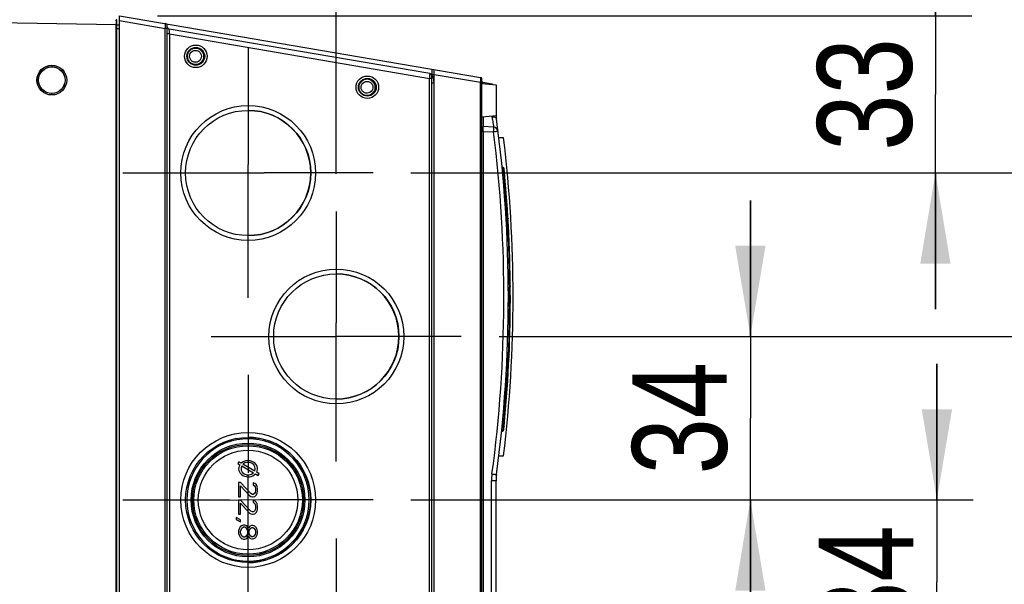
# Model space of a CAD drawing. Header units: inches. Extents: x 0 to 82.7, y 0 to 58.5.
# Tile 63 of 66: x 35.9 to 44.1, y 48.9 to 53.6. Entities that reach past the tile are written whole.
import ezdxf

# ---------------------------------------------------------------- set-up
doc = ezdxf.new("R2010")
doc.units = ezdxf.units.IN
doc.header["$LTSCALE"] = 4.547244
doc.header["$MEASUREMENT"] = 0
doc.linetypes.add('CENTER', pattern=[0.6, 0.375, -0.075, 0.075, -0.075])
doc.layers.get('0').update_dxf_attribs({"linetype": 'CONTINUOUS'})
doc.layers.add('DEFAULT_1', color=7, linetype='CENTER')
doc.styles.get("Standard").update_dxf_attribs({"font": 'txt', "width": 0.8})
doc.dimstyles.new('DIMSTYLE_1', dxfattribs={"dimtxt": 0.78125, "dimasz": 0.75, "dimexe": 0.18, "dimexo": 0.0625, "dimgap": 0.09, "dimtad": 1, "dimdec": 0, "dimzin": 4, "dimdsep": 46, "dimtxsty": 'STANDARD', "dimblk": '_FILLED', "dimblk1": '_FILLED', "dimblk2": '_FILLED', "dimcen": 0.09, "dimadec": 0, "dimazin": 0, "dimtfac": 1, "dimtdec": 0, "dimtofl": 0, "dimtmove": 0, "dimatfit": 3, "dimldrblk": '_FILLED', "dimfxl": 1, "dimtolj": 1, "dimtzin": 4, "dimarcsym": 0})

# ---------------------------------------------------------------- blocks, each defined once
blk = doc.blocks.new('_FILLED')
at = {"color": 0, "linetype": 'BYBLOCK'}
blk.add_solid([(0, 0), (-1, 0.167), (-1, -0.167)], dxfattribs=at)
blk = doc.blocks.new('*D10')
at = {"color": 7, "linetype": 'CONTINUOUS'}
for p, q in [((45.4772, 48.2793), (45.4772, 49.4043)), ((45.4772, 49.4043), (45.4772, 47.6035)), ((39.8872, 48.2793), (45.7772, 48.2793)), ((45.4772, 45.8026), (45.4772, 47.6035)), ((39.1586, 46.9276), (45.7772, 46.9276)), ((45.4772, 46.9276), (45.4772, 45.8026))]:
    blk.add_line(p, q, dxfattribs=at)
at = {"color": 7, "linetype": 'CONTINUOUS', "xscale": 0.75, "yscale": 0.75, "zscale": 0.75}
for p, rotation in [((45.4772, 48.2793), 270), ((45.4772, 46.9276), 90)]:
    blk.add_blockref('_FILLED', p, dxfattribs=dict(at, rotation=rotation))
at = {"color": 7, "linetype": 'CONTINUOUS', "insert": (44.5006, 47.6035), "char_height": 0.78125, "width": 1.25, "attachment_point": 2, "rotation": 90, "line_spacing_factor": 0.9}
blk.add_mtext('34', dxfattribs=at)
blk = doc.blocks.new('*D11')
at = {"color": 7, "linetype": 'CONTINUOUS'}
for p, q in [((43.5048, 49.631), (43.5048, 50.756)), ((43.5048, 50.756), (43.5048, 48.9552)), ((39.1589, 49.631), (43.8048, 49.631)), ((43.5048, 47.1543), (43.5048, 48.9552)), ((39.8872, 48.2793), (43.8048, 48.2793)), ((43.5048, 48.2793), (43.5048, 47.1543))]:
    blk.add_line(p, q, dxfattribs=at)
at = {"color": 7, "linetype": 'CONTINUOUS', "xscale": 0.75, "yscale": 0.75, "zscale": 0.75}
for p, rotation in [((43.5048, 49.631), 270), ((43.5048, 48.2793), 90)]:
    blk.add_blockref('_FILLED', p, dxfattribs=dict(at, rotation=rotation))
at = {"color": 7, "linetype": 'CONTINUOUS', "insert": (42.5283, 48.9552), "char_height": 0.78125, "width": 1.25, "attachment_point": 2, "rotation": 90, "line_spacing_factor": 0.9}
blk.add_mtext('34', dxfattribs=at)
blk = doc.blocks.new('*D12')
at = {"color": 7, "linetype": 'CONTINUOUS'}
for p, q in [((45.4699, 52.3344), (45.4699, 53.4594)), ((45.4699, 53.4594), (45.4699, 51.6585)), ((39.1586, 52.3344), (45.7699, 52.3344)), ((45.4699, 49.8577), (45.4699, 51.6585)), ((39.8869, 50.9827), (45.7699, 50.9827)), ((45.4699, 50.9827), (45.4699, 49.8577))]:
    blk.add_line(p, q, dxfattribs=at)
at = {"color": 7, "linetype": 'CONTINUOUS', "xscale": 0.75, "yscale": 0.75, "zscale": 0.75}
for p, rotation in [((45.4699, 52.3344), 270), ((45.4699, 50.9827), 90)]:
    blk.add_blockref('_FILLED', p, dxfattribs=dict(at, rotation=rotation))
at = {"color": 7, "linetype": 'CONTINUOUS', "insert": (44.4933, 51.6585), "char_height": 0.78125, "width": 1.25, "attachment_point": 2, "rotation": 90, "line_spacing_factor": 0.9}
blk.add_mtext('34', dxfattribs=at)
blk = doc.blocks.new('*D13')
at = {"color": 7, "linetype": 'CONTINUOUS'}
for p, q in [((41.9634, 50.9827), (41.9634, 52.1077)), ((41.9634, 52.1077), (41.9634, 50.3069)), ((39.8869, 50.9827), (42.2634, 50.9827)), ((41.9634, 48.506), (41.9634, 50.3069)), ((39.1589, 49.631), (42.2634, 49.631)), ((41.9634, 49.631), (41.9634, 48.506))]:
    blk.add_line(p, q, dxfattribs=at)
at = {"color": 7, "linetype": 'CONTINUOUS', "xscale": 0.75, "yscale": 0.75, "zscale": 0.75}
for p, rotation in [((41.9634, 50.9827), 270), ((41.9634, 49.631), 90)]:
    blk.add_blockref('_FILLED', p, dxfattribs=dict(at, rotation=rotation))
at = {"color": 7, "linetype": 'CONTINUOUS', "insert": (40.9869, 50.3069), "char_height": 0.78125, "width": 1.25, "attachment_point": 2, "rotation": 90, "line_spacing_factor": 0.9}
blk.add_mtext('34', dxfattribs=at)
blk = doc.blocks.new('*D14')
at = {"color": 7, "linetype": 'CONTINUOUS'}
for p, q in [((43.4926, 53.6336), (43.4926, 54.7586)), ((43.4926, 54.7586), (43.4926, 52.984)), ((37.0642, 53.6336), (43.7926, 53.6336)), ((43.4926, 51.2094), (43.4926, 52.984)), ((39.1586, 52.3344), (43.7926, 52.3344)), ((43.4926, 52.3344), (43.4926, 51.2094))]:
    blk.add_line(p, q, dxfattribs=at)
at = {"color": 7, "linetype": 'CONTINUOUS', "xscale": 0.75, "yscale": 0.75, "zscale": 0.75}
for p, rotation in [((43.4926, 53.6336), 270), ((43.4926, 52.3344), 90)]:
    blk.add_blockref('_FILLED', p, dxfattribs=dict(at, rotation=rotation))
at = {"color": 7, "linetype": 'CONTINUOUS', "insert": (42.516, 52.984), "char_height": 0.78125, "width": 1.25, "attachment_point": 2, "rotation": 90, "line_spacing_factor": 0.9}
blk.add_mtext('33', dxfattribs=at)
blk = doc.blocks.new('*D16')
at = {"color": 7, "linetype": 'CONTINUOUS'}
for p, q in [((37.8127, 53.6804), (37.8127, 54.9821)), ((38.541, 52.3287), (38.541, 54.9821)), ((37.8127, 54.6821), (36.6877, 54.6821)), ((36.6877, 54.6821), (38.1768, 54.6821)), ((40.2175, 54.6821), (38.1768, 54.6821)), ((38.541, 54.6821), (40.2175, 54.6821))]:
    blk.add_line(p, q, dxfattribs=at)
at = {"color": 7, "linetype": 'CONTINUOUS', "xscale": 0.75, "yscale": 0.75, "zscale": 0.75}
blk.add_blockref('_FILLED', (37.8127, 54.6821), dxfattribs=at)
at = {"color": 7, "linetype": 'CONTINUOUS', "xscale": 0.75, "yscale": 0.75, "zscale": 0.75, "rotation": 180}
blk.add_blockref('_FILLED', (38.541, 54.6821), dxfattribs=at)
at = {"color": 7, "linetype": 'CONTINUOUS', "insert": (38.9675, 55.6586), "char_height": 0.78125, "width": 1.25, "attachment_point": 1, "line_spacing_factor": 0.9}
blk.add_mtext('18', dxfattribs=at)

msp = doc.modelspace()

# ---------------------------------------------------------------- linework, layer by layer
at = {"color": 7, "linetype": 'CONTINUOUS'}
for p, q in [((36.7517, 44.106), (36.7517, 53.6336)), ((36.7517, 53.6336), (39.734, 53.124)), ((34.9112, 53.5942), (36.7243, 53.5626)), ((36.7243, 53.602), (36.7281, 53.6009)), ((36.7244, 53.5823), (36.7243, 53.6016)), ((36.7243, 53.5626), (36.7244, 53.5777)), ((36.7243, 44.1771), (36.7243, 53.5626)), ((36.7281, 53.5626), (36.7243, 53.5626)), ((36.7244, 53.5777), (36.7244, 53.5823)), ((36.7281, 44.1387), (36.7281, 53.6005)), ((36.7281, 53.5601), (36.7517, 53.5601)), ((36.7517, 53.594), (37.1267, 53.5299)), ((37.1454, 44.1899), (37.1454, 53.5494)), ((36.7517, 53.5254), (36.7281, 53.5254)), ((37.1267, 44.2097), (37.1267, 53.5299)), ((37.1454, 53.5299), (37.1267, 53.5299)), ((37.165, 53.4837), (37.1454, 53.4837)), ((39.3141, 53.1564), (37.1618, 53.5242)), ((37.1633, 53.5041), (37.1618, 53.5238)), ((37.1641, 53.4943), (37.1633, 53.5041)), ((37.165, 53.4837), (37.1641, 53.4943)), ((37.165, 53.4837), (37.165, 44.2559)), ((37.165, 53.4837), (39.311, 53.117)), ((36.1914, 53.2249), (36.1907, 53.2131)), ((39.3334, 53.1506), (39.323, 53.1523)), ((39.3295, 53.1332), (39.3464, 53.1303)), ((39.3305, 44.6027), (39.3305, 53.137)), ((39.3334, 53.1506), (39.3334, 53.1924)), ((39.3367, 53.1497), (39.3334, 53.1506)), ((39.3354, 53.1362), (39.3344, 53.1385)), ((39.3366, 53.1342), (39.3354, 53.1362)), ((39.3467, 53.1472), (39.3367, 53.1497)), ((39.3502, 44.5501), (39.3502, 53.1896)), ((39.3502, 53.15), (39.7327, 53.0846)), ((39.3114, 53.1222), (39.311, 53.117)), ((39.311, 44.6226), (39.311, 53.117)), ((39.3305, 53.117), (39.311, 53.117)), ((39.3333, 53.1204), (39.3305, 53.1209)), ((39.35, 53.0777), (39.3305, 53.0777)), ((39.3469, 53.1164), (39.3469, 53.1177)), ((39.349, 53.0905), (39.3469, 53.1164)), ((39.7327, 44.655), (39.7327, 53.0846)), ((39.7439, 53.0846), (39.7327, 53.0846)), ((39.7439, 44.6273), (39.7439, 53.1123)), ((39.8659, 53.0619), (39.7439, 53.0726)), ((39.7538, 53.0718), (39.7536, 53.0809)), ((39.8292, 53.0683), (39.7537, 53.0812)), ((39.8659, 52.8077), (39.8659, 53.0619)), ((36.1914, 52.9793), (36.1907, 52.9911)), ((39.8659, 52.8077), (39.7439, 52.797)), ((39.7551, 52.798), (39.7551, 52.7189)), ((39.7551, 52.6783), (39.7439, 52.6783)), ((39.8418, 52.7131), (39.7551, 52.7177)), ((39.7551, 52.6783), (39.7551, 45.0613)), ((39.7551, 52.6783), (39.8418, 52.6738)), ((39.9246, 52.6257), (39.8853, 52.6257)), ((37.8127, 52.276), (37.8127, 52.4038)), ((37.8127, 52.3344), (37.9462, 52.3344)), ((39.9214, 52.3811), (39.9112, 52.3848)), ((39.9138, 52.3611), (39.9237, 52.3575)), ((39.9219, 52.3804), (39.9214, 52.3811)), ((39.9236, 52.368), (39.9229, 52.3761)), ((39.9237, 52.3575), (39.9271, 52.3181)), ((39.9271, 52.3181), (39.9283, 52.3046)), ((39.9283, 52.3046), (39.9296, 52.2893)), ((39.9324, 52.2546), (39.9339, 52.2354)), ((39.9446, 52.0898), (39.9459, 52.0698)), ((39.9459, 52.0698), (39.9471, 52.0506)), ((39.9471, 52.0506), (39.9483, 52.0326)), ((39.9502, 52.0007), (39.9533, 51.9478)), ((39.9447, 51.9447), (39.9533, 51.9478)), ((39.9545, 51.9487), (39.955, 51.9393)), ((39.955, 51.9393), (39.9559, 51.9233)), ((39.9559, 51.9233), (39.9579, 51.8833)), ((39.9603, 51.8348), (39.9505, 51.8351)), ((39.9579, 51.8833), (39.9591, 51.86)), ((39.9591, 51.86), (39.9592, 51.8578)), ((39.9592, 51.8578), (39.9593, 51.8555)), ((39.9593, 51.8555), (39.9602, 51.8366)), ((39.9602, 51.8366), (39.9603, 51.8348)), ((39.961, 51.8315), (39.9603, 51.8348)), ((39.9616, 51.8276), (39.961, 51.8315)), ((39.9522, 51.8024), (39.962, 51.7989)), ((39.9619, 51.7998), (39.9625, 51.8089)), ((39.962, 51.7989), (39.9631, 51.7712)), ((39.9631, 51.7712), (39.9636, 51.7594)), ((39.9636, 51.7594), (39.9641, 51.7458)), ((39.9641, 51.7458), (39.9646, 51.7305)), ((39.9646, 51.7305), (39.9652, 51.7138)), ((39.9652, 51.7138), (39.9658, 51.6957)), ((39.9658, 51.6957), (39.9659, 51.6934)), ((39.9659, 51.6934), (39.9664, 51.6766)), ((39.9664, 51.6766), (39.967, 51.6566)), ((39.967, 51.6566), (39.9676, 51.6361)), ((39.9676, 51.6361), (39.9682, 51.6152)), ((39.9682, 51.6152), (39.9687, 51.5939)), ((39.9687, 51.5939), (39.9692, 51.5726)), ((39.9692, 51.5726), (39.9696, 51.5517)), ((39.9696, 51.5517), (39.9701, 51.5312)), ((39.9701, 51.5312), (39.9704, 51.5112)), ((39.9704, 51.5112), (39.9707, 51.492)), ((39.9707, 51.492), (39.971, 51.474)), ((39.971, 51.474), (39.9712, 51.4573)), ((39.9712, 51.4573), (39.9713, 51.455)), ((39.9713, 51.455), (39.9714, 51.4422)), ((39.9714, 51.4422), (39.9716, 51.4286)), ((39.9716, 51.4286), (39.972, 51.3891)), ((39.9633, 51.386), (39.972, 51.3891)), ((39.9626, 51.2358), (39.972, 51.2324)), ((39.9714, 51.1793), (39.9712, 51.1641)), ((39.9716, 51.1929), (39.9714, 51.1793)), ((39.972, 51.2324), (39.9716, 51.1929)), ((39.9704, 51.1103), (39.9701, 51.0904)), ((39.9707, 51.1294), (39.9704, 51.1103)), ((39.971, 51.1475), (39.9707, 51.1294)), ((39.9712, 51.1641), (39.971, 51.1475)), ((38.541, 50.9344), (38.541, 51.0942)), ((39.9687, 51.0278), (39.9682, 51.0065)), ((39.9692, 51.049), (39.9687, 51.0278)), ((39.9696, 51.0699), (39.9692, 51.049)), ((39.9701, 51.0904), (39.9696, 51.0699)), ((38.4254, 50.9827), (38.541, 50.9827)), ((39.9664, 50.9452), (39.9658, 50.926)), ((39.967, 50.9652), (39.9664, 50.9452)), ((39.9676, 50.9856), (39.967, 50.9652)), ((39.9682, 51.0065), (39.9676, 50.9856)), ((39.9636, 50.8624), (39.9631, 50.8505)), ((39.9641, 50.8761), (39.9636, 50.8624)), ((39.9646, 50.8913), (39.9641, 50.8761)), ((39.9652, 50.908), (39.9646, 50.8913)), ((39.9658, 50.926), (39.9652, 50.908)), ((39.9515, 50.7864), (39.9548, 50.7865)), ((39.9526, 50.8192), (39.962, 50.8226)), ((39.9548, 50.7865), (39.9576, 50.7866)), ((39.9576, 50.7866), (39.9603, 50.7867)), ((39.9603, 50.7867), (39.9602, 50.7849)), ((39.9625, 50.8127), (39.9619, 50.8217)), ((39.9621, 50.8238), (39.962, 50.8226)), ((39.9631, 50.8505), (39.9621, 50.8238)), ((39.9557, 50.6939), (39.9544, 50.6728)), ((39.9447, 50.6769), (39.9533, 50.6737)), ((39.9533, 50.6737), (39.9502, 50.6209)), ((39.9459, 50.5521), (39.9446, 50.5321)), ((39.9324, 50.3664), (39.9309, 50.3484)), ((39.9339, 50.3855), (39.9324, 50.3664)), ((39.9271, 50.3031), (39.9237, 50.2641)), ((39.9282, 50.3167), (39.9271, 50.3031)), ((39.9071, 50.1973), (39.9176, 50.2011)), ((39.9097, 50.2269), (39.9174, 50.229)), ((39.9221, 50.2614), (39.9126, 50.2588)), ((39.9128, 50.2601), (39.9237, 50.2641)), ((39.9174, 50.229), (39.9203, 50.2298)), ((39.9203, 50.2298), (39.9176, 50.2015)), ((39.9224, 50.2642), (39.9221, 50.2614)), ((39.8853, 49.9958), (39.9246, 49.9958)), ((37.7353, 49.9461), (37.7274, 49.9325)), ((37.7274, 49.9325), (37.7449, 49.9223)), ((37.7554, 49.9345), (37.7353, 49.9461)), ((37.7611, 49.913), (37.8587, 49.8564)), ((37.8681, 49.8692), (37.7704, 49.9258)), ((37.8129, 49.5689), (37.8129, 49.8377)), ((37.8746, 49.8472), (37.8977, 49.8338)), ((37.9054, 49.8475), (37.8841, 49.8599)), ((37.8977, 49.8338), (37.9054, 49.8475)), ((37.7514, 49.775), (37.7346, 49.775)), ((37.7346, 49.775), (37.7346, 49.6569)), ((37.8351, 49.6832), (37.7514, 49.775)), ((37.7514, 49.6569), (37.7514, 49.7488)), ((37.7514, 49.7488), (37.8251, 49.6668)), ((37.8686, 49.7685), (37.8552, 49.7718)), ((37.8552, 49.7718), (37.8552, 49.7554)), ((37.8552, 49.7554), (37.8653, 49.7488)), ((37.8653, 49.7488), (37.872, 49.7389)), ((37.882, 49.7554), (37.8686, 49.7685)), ((37.872, 49.7389), (37.8753, 49.7225)), ((37.8753, 49.7225), (37.8753, 49.7094)), ((37.8887, 49.7422), (37.882, 49.7554)), ((37.8921, 49.7193), (37.8887, 49.7422)), ((37.8921, 49.7061), (37.8921, 49.7193)), ((39.862, 49.7881), (39.8247, 49.7881)), ((39.8247, 45.0649), (39.8247, 49.7881)), ((39.862, 44.9323), (39.862, 49.7881)), ((37.6588, 49.631), (37.7346, 49.6307)), ((37.7346, 49.6569), (37.7514, 49.6569)), ((37.7514, 49.6307), (37.7346, 49.6307)), ((37.7346, 49.6307), (37.7346, 49.5126)), ((37.9143, 49.631), (37.7514, 49.6307)), ((37.8351, 49.5388), (37.7514, 49.6307)), ((37.8251, 49.6668), (37.8351, 49.6602)), ((37.8485, 49.6766), (37.8351, 49.6832)), ((37.8351, 49.6602), (37.8485, 49.6569)), ((37.8552, 49.6766), (37.8485, 49.6766)), ((37.8485, 49.6569), (37.8552, 49.6569)), ((37.8653, 49.6832), (37.8552, 49.6766)), ((37.8552, 49.6569), (37.8686, 49.6602)), ((37.872, 49.693), (37.8653, 49.6832)), ((37.8686, 49.6602), (37.882, 49.6733)), ((37.8753, 49.7094), (37.872, 49.693)), ((37.882, 49.6733), (37.8887, 49.6865)), ((37.8887, 49.6865), (37.8921, 49.7061)), ((37.7514, 49.5126), (37.7514, 49.6044)), ((37.7514, 49.6044), (37.8251, 49.5224)), ((37.8686, 49.6241), (37.8552, 49.6274)), ((37.8552, 49.6274), (37.8552, 49.611)), ((37.8552, 49.611), (37.8653, 49.6044)), ((37.8653, 49.6044), (37.872, 49.5946)), ((37.882, 49.611), (37.8686, 49.6241)), ((37.872, 49.5946), (37.8753, 49.5782)), ((37.8753, 49.5651), (37.872, 49.5487)), ((37.8753, 49.5782), (37.8753, 49.5651)), ((37.8887, 49.5979), (37.882, 49.611)), ((37.8921, 49.5749), (37.8887, 49.5979)), ((37.8887, 49.5421), (37.8921, 49.5618)), ((37.8921, 49.5618), (37.8921, 49.5749)), ((37.7145, 49.4863), (37.7145, 49.4699)), ((37.7514, 49.4666), (37.7145, 49.4863)), ((37.7145, 49.4699), (37.7514, 49.4502)), ((37.7346, 49.5126), (37.7514, 49.5126)), ((37.8251, 49.5224), (37.8351, 49.5159)), ((37.8485, 49.5323), (37.8351, 49.5388)), ((37.8351, 49.5159), (37.8485, 49.5126)), ((37.8552, 49.5323), (37.8485, 49.5323)), ((37.8485, 49.5126), (37.8552, 49.5126)), ((37.8653, 49.5388), (37.8552, 49.5323)), ((37.8552, 49.5126), (37.8686, 49.5159)), ((37.872, 49.5487), (37.8653, 49.5388)), ((37.8686, 49.5159), (37.882, 49.529)), ((37.882, 49.529), (37.8887, 49.5421)), ((37.738, 49.3912), (37.7346, 49.3748)), ((37.748, 49.4076), (37.738, 49.3912)), ((37.7581, 49.4174), (37.748, 49.4076)), ((37.7514, 49.4502), (37.7514, 49.4666)), ((37.7547, 49.3846), (37.7614, 49.3977)), ((37.7748, 49.424), (37.7581, 49.4174)), ((37.7614, 49.3977), (37.7748, 49.4076)), ((37.7849, 49.424), (37.7748, 49.424)), ((37.7748, 49.4076), (37.7849, 49.4076)), ((37.8016, 49.4174), (37.7849, 49.424)), ((37.7849, 49.4076), (37.7983, 49.3977)), ((37.7983, 49.3977), (37.805, 49.3846)), ((37.8117, 49.4043), (37.8016, 49.4174)), ((37.815, 49.3977), (37.8117, 49.4043)), ((37.8184, 49.4043), (37.815, 49.3977)), ((37.8284, 49.4141), (37.8184, 49.4043)), ((37.8251, 49.3846), (37.8351, 49.3977)), ((37.8418, 49.4207), (37.8284, 49.4141)), ((37.8351, 49.3977), (37.8452, 49.4043)), ((37.8519, 49.4207), (37.8418, 49.4207)), ((37.8452, 49.4043), (37.8519, 49.4043)), ((37.8686, 49.4141), (37.8519, 49.4207)), ((37.8519, 49.4043), (37.8619, 49.3977)), ((37.8619, 49.3977), (37.872, 49.3846)), ((37.8787, 49.4043), (37.8686, 49.4141)), ((37.8887, 49.3879), (37.8787, 49.4043)), ((37.8921, 49.3715), (37.8887, 49.3879)), ((37.7346, 49.3748), (37.7346, 49.3551)), ((37.7346, 49.3551), (37.738, 49.3387)), ((37.738, 49.3387), (37.748, 49.3223)), ((37.748, 49.3223), (37.7581, 49.3124)), ((37.7514, 49.3715), (37.7547, 49.3846)), ((37.7514, 49.3584), (37.7514, 49.3715)), ((37.7547, 49.3452), (37.7514, 49.3584)), ((37.7614, 49.3321), (37.7547, 49.3452)), ((37.7581, 49.3124), (37.7748, 49.3059)), ((37.7748, 49.3223), (37.7614, 49.3321)), ((37.7849, 49.3223), (37.7748, 49.3223)), ((37.7748, 49.3059), (37.7849, 49.3059)), ((37.7983, 49.3321), (37.7849, 49.3223)), ((37.7849, 49.3059), (37.8016, 49.3124)), ((37.805, 49.3452), (37.7983, 49.3321)), ((37.8016, 49.3124), (37.8117, 49.3256)), ((37.805, 49.3846), (37.8083, 49.3715)), ((37.8083, 49.3584), (37.805, 49.3452)), ((37.8083, 49.3715), (37.8083, 49.3584)), ((37.8117, 49.3256), (37.815, 49.3321)), ((37.815, 49.3321), (37.8184, 49.3256)), ((37.8184, 49.3256), (37.8284, 49.3157)), ((37.8217, 49.3715), (37.8251, 49.3846)), ((37.8217, 49.3584), (37.8217, 49.3715)), ((37.8251, 49.3452), (37.8217, 49.3584)), ((37.8351, 49.3321), (37.8251, 49.3452)), ((37.8284, 49.3157), (37.8418, 49.3092)), ((37.8452, 49.3256), (37.8351, 49.3321)), ((37.8418, 49.3092), (37.8519, 49.3092)), ((37.8519, 49.3256), (37.8452, 49.3256)), ((37.8619, 49.3321), (37.8519, 49.3256)), ((37.8519, 49.3092), (37.8686, 49.3157)), ((37.872, 49.3452), (37.8619, 49.3321)), ((37.8686, 49.3157), (37.8787, 49.3256)), ((37.872, 49.3846), (37.8753, 49.3715)), ((37.8753, 49.3584), (37.872, 49.3452)), ((37.8753, 49.3715), (37.8753, 49.3584)), ((37.8787, 49.3256), (37.8887, 49.342)), ((37.8887, 49.342), (37.8921, 49.3584)), ((37.8921, 49.3584), (37.8921, 49.3715))]:
    msp.add_line(p, q, dxfattribs=at)
msp.add_lwpolyline([(39.9176, 50.2011), (39.9185, 50.2015), (39.9206, 50.2028), (39.9224, 50.2044), (39.9238, 50.2065), (39.9248, 50.2088), (39.9253, 50.2111)], dxfattribs=at)
for centre, radius in [((37.3811, 53.299), 0.0932), ((37.381, 53.299), 0.0735), ((36.1914, 53.1021), 0.1228), ((36.1907, 53.1021), 0.111), ((36.1907, 53.1021), 0.1096), ((38.7984, 53.0431), 0.0932), ((38.7983, 53.0431), 0.0735), ((37.8142, 52.3344), 0.5571), ((37.8138, 52.3344), 0.5177), ((38.5425, 50.9827), 0.5571), ((38.5422, 50.9827), 0.5177), ((37.8142, 49.631), 0.5571), ((37.8138, 49.631), 0.5177), ((37.8128, 49.631), 0.4702), ((37.8128, 49.631), 0.4591), ((37.8131, 49.631), 0.4484), ((37.8133, 49.631), 0.4114)]:
    msp.add_circle(centre, radius, dxfattribs=at)
for centre, radius, start, end in [((36.7242, 53.5941), 0.00787, 59.99993, 89), ((37.1258, 53.5497), 0.0197, 0, 80.30262), ((37.1651, 53.5436), 0.0197, 180, 260.30262), ((35.5418, 53.6631), 1.5905, 355.19799, 355.38312), ((37.3786, 53.299), 0.0687, 135.00154, 224.99846), ((37.3786, 53.299), 0.0687, 315.00154, 44.99846), ((39.3108, 53.137), 0.0197, 0.79527, 80.30262), ((39.3501, 53.1371), 0.0196, 180.79526, 260.37244), ((39.3662, 53.1468), 0.0331, 173.46273, 179.17338), ((39.3644, 53.1468), 0.0312, 179.13532, 184.94564), ((38.7958, 53.0431), 0.0687, 135.00154, 224.99846), ((38.7958, 53.0431), 0.0687, 315.00154, 44.99846), ((37.18, 53.2125), 2.5559, 357.13165, 357.24746), ((39.7321, 53.1123), 0.0118, 0, 80.30262), ((39.7557, 53.0929), 0.0118, 180, 260.30262), ((39.8226, 53.0295), 0.0394, 61.38905, 80.30262), ((37.8126, 52.3344), 0.5177, 270.00252, 89.99748), ((40.1403, 52.8491), 0.3157, 188.15221, 189.0001), ((40.2557, 52.8334), 0.3937, 183.79271, 187.66406), ((28.9403, 51.3108), 11.0236, 352.33594, 7.66406), ((42.257, 52.7174), 2.5023, 180.7773, 180.89512), ((28.9419, 51.3108), 10.9848, 352.33628, 7.12786), ((39.8397, 52.6738), 0.0394, 7.1282, 87), ((28.9797, 51.3108), 11.0236, 353.14912, 6.85088), ((39.9174, 52.37), 0.0118, 5.50288, 70), ((39.7236, 52.3575), 0.2003, 1.54075, 3.02028), ((39.6101, 52.3545), 0.3138, 0.52756, 1.53024), ((28.923, 51.3108), 11.0571, 354.29217, 5.50288), ((27.7396, 51.2696), 12.2326, 4.61823, 4.78169), ((27.7262, 51.2702), 12.2458, 3.83789, 4.52066), ((27.7588, 51.2723), 12.2132, 3.41917, 3.56888), ((39.8621, 51.8152), 0.1003, 4.60241, 7.10338), ((39.8359, 51.813), 0.1266, 2.51054, 4.63045), ((39.8226, 51.8123), 0.14, 358.59968, 2.55498), ((38.541, 50.9827), 0.5177, 270.00252, 89.99748), ((28.5401, 51.3108), 11.4322, 359.60674, 0.3931), ((30.5016, 51.2043), 9.4679, 357.30172, 357.46129), ((34.3773, 51.0133), 5.5875, 356.72293, 356.90999), ((32.71, 51.0996), 7.2571, 356.93943, 357.30667), ((27.7757, 51.3483), 12.1963, 356.2569, 356.58075), ((27.7525, 51.3494), 12.2195, 355.47572, 356.16485), ((27.8652, 51.3416), 12.1065, 355.14357, 355.2944), ((39.7926, 50.2507), 0.13, 2.67796, 4.70002), ((37.8128, 49.631), 0.5059, 95.00063, 264.99938), ((37.8129, 49.6322), 0.5047, 84.9818, 95.0182), ((37.8128, 49.6323), 0.5164, 84.98003, 89.99263), ((37.8128, 49.631), 0.5059, 275.00063, 84.99937), ((37.8129, 49.631), 0.5177, 275.00142, 84.99857), ((40.2582, 49.7881), 0.4336, 172.34034, 179.99578), ((40.2557, 49.7881), 0.3937, 172.33594, 180), ((37.8127, 49.6298), 0.5047, 264.9818, 275.0182), ((37.8128, 49.6297), 0.5164, 270.00737, 275.01997)]:
    msp.add_arc(centre, radius, start, end, dxfattribs=at)
for major_axis, ratio, start_param, end_param in [((0.0787, 0), 0.850032, 5.829248, 8.681662), ((0.0787, 0), 0.850032, 2.623759, 5.603966), ((0.0591, 0), 0.8667, 2.658322, 5.587415), ((0.0591, -0.0002), 0.900034, 5.900405, 8.670471)]:
    msp.add_ellipse((37.8133, 49.8892), major_axis=major_axis, ratio=ratio, start_param=start_param, end_param=end_param, dxfattribs=at)
for points, knots in [([(37.1291, 53.5691), (37.1299, 53.569), (37.1283, 53.5641), (37.1294, 53.5586), (37.1279, 53.5473), (37.1275, 53.5395), (37.1272, 53.535)], [0, 0, 0, 0, 0.074953, 0.286856, 0.608609, 1, 1, 1, 1]), ([(37.378, 53.348), (37.3866, 53.348), (37.4039, 53.3435), (37.4166, 53.3308), (37.4208, 53.3234)], [0, 0, 0, 0, 0.500286, 1, 1, 1, 1]), ([(37.3788, 53.2499), (37.3702, 53.2499), (37.3529, 53.2544), (37.3402, 53.2671), (37.336, 53.2745)], [0, 0, 0, 0, 0.500286, 1, 1, 1, 1]), ([(39.3141, 53.1564), (39.3143, 53.1563), (39.3138, 53.155), (39.3141, 53.1536), (39.3136, 53.1503), (39.3133, 53.1444), (39.3124, 53.1347), (39.3118, 53.1266), (39.3114, 53.1222)], [0, 0, 0, 0, 0.018773, 0.074004, 0.164141, 0.285982, 0.608158, 1, 1, 1, 1]), ([(38.7953, 53.0921), (38.8038, 53.0921), (38.8212, 53.0876), (38.8339, 53.0749), (38.8381, 53.0675)], [0, 0, 0, 0, 0.500286, 1, 1, 1, 1]), ([(39.734, 53.124), (39.7349, 53.1238), (39.7331, 53.1189), (39.7345, 53.1135), (39.7333, 53.1021), (39.7331, 53.0942), (39.7329, 53.0898)], [0, 0, 0, 0, 0.074636, 0.286828, 0.608827, 1, 1, 1, 1]), ([(39.8295, 53.0651), (39.8295, 53.0659), (39.8295, 53.0667), (39.8295, 53.0683), (39.8292, 53.0683)], [0, 0, 0, 0, 0.727025, 1, 1, 1, 1]), ([(38.796, 52.994), (38.7875, 52.994), (38.7702, 52.9985), (38.7575, 53.0112), (38.7532, 53.0186)], [0, 0, 0, 0, 0.500286, 1, 1, 1, 1]), ([(39.8285, 52.7997), (39.8321, 52.7999), (39.844, 52.7996), (39.8572, 52.7951), (39.8624, 52.7882)], [0, 0, 0, 0, 0.291306, 1, 1, 1, 1]), ([(39.8285, 52.7997), (39.8304, 52.7876), (39.8348, 52.7588), (39.8396, 52.73), (39.8418, 52.7131)], [0, 0, 0, 0, 0.418421, 1, 1, 1, 1]), ([(39.8624, 52.7882), (39.8628, 52.7877), (39.8636, 52.7865), (39.8642, 52.7853), (39.8645, 52.7847)], [0, 0, 0, 0, 0.508031, 1, 1, 1, 1]), ([(39.8645, 52.7847), (39.8647, 52.7841), (39.8651, 52.7828), (39.8654, 52.7816), (39.8655, 52.7809)], [0, 0, 0, 0, 0.504102, 1, 1, 1, 1]), ([(39.755, 52.6835), (39.7549, 52.6876), (39.755, 52.6988), (39.7542, 52.7102), (39.755, 52.7173)], [0, 0, 0, 0, 0.362689, 1, 1, 1, 1]), ([(39.8418, 52.6738), (39.842, 52.6788), (39.8423, 52.6878), (39.8431, 52.7008), (39.8418, 52.7071), (39.8428, 52.7131), (39.8418, 52.7131)], [0, 0, 0, 0, 0.381585, 0.705042, 0.921614, 1, 1, 1, 1]), ([(39.8788, 52.6787), (39.8788, 52.6784), (39.8773, 52.6787), (39.8758, 52.678), (39.8721, 52.6778), (39.8657, 52.6768), (39.8553, 52.6755), (39.8465, 52.6744), (39.8418, 52.6738)], [0, 0, 0, 0, 0.019201, 0.075348, 0.166524, 0.28977, 0.613983, 1, 1, 1, 1]), ([(39.9603, 50.7867), (39.9608, 50.7885), (39.9623, 50.797), (39.9626, 50.8058), (39.9625, 50.8127)], [0, 0, 0, 0, 0.205959, 1, 1, 1, 1]), ([(39.9682, 50.8208), (39.9685, 50.8203), (39.969, 50.8192), (39.9691, 50.818), (39.9691, 50.8174)], [0, 0, 0, 0, 0.511087, 1, 1, 1, 1]), ([(39.9204, 50.2298), (39.922, 50.2327), (39.9223, 50.2423), (39.9227, 50.2511), (39.9224, 50.2568)], [0, 0, 0, 0, 0.376266, 1, 1, 1, 1]), ([(39.9221, 50.2614), (39.9241, 50.261), (39.9265, 50.2605), (39.9299, 50.2587), (39.9298, 50.2577)], [0, 0, 0, 0, 0.675929, 1, 1, 1, 1]), ([(39.8285, 49.8459), (39.8333, 49.8452), (39.842, 49.844), (39.8524, 49.8427), (39.8589, 49.8416), (39.8625, 49.8413), (39.864, 49.8406), (39.8655, 49.8408), (39.8655, 49.8406)], [0, 0, 0, 0, 0.385817, 0.70988, 0.833168, 0.924415, 0.980696, 1, 1, 1, 1])]:
    msp.add_open_spline(points, degree=3, knots=knots, dxfattribs=at)
for points in [[(37.1454, 53.5405), (37.1461, 53.5366), (37.1479, 53.5328), (37.1507, 53.53)], [(37.336, 53.2745), (37.328, 53.2885), (37.3278, 53.3087), (37.3356, 53.3228)], [(37.33, 53.3475), (37.3424, 53.3599), (37.3611, 53.3676), (37.3786, 53.3676)], [(37.3356, 53.3228), (37.3436, 53.3372), (37.3616, 53.348), (37.378, 53.348)], [(37.3786, 53.3676), (37.3961, 53.3676), (37.4147, 53.3599), (37.4271, 53.3475)], [(37.4208, 53.3234), (37.4289, 53.3094), (37.429, 53.2892), (37.4212, 53.2751)], [(37.3786, 53.2303), (37.3611, 53.2303), (37.3424, 53.238), (37.33, 53.2504)], [(37.4271, 53.2504), (37.4147, 53.238), (37.3961, 53.2303), (37.3786, 53.2303)], [(37.4212, 53.2751), (37.4132, 53.2608), (37.3952, 53.2499), (37.3788, 53.2499)], [(39.3305, 53.137), (39.3305, 53.135), (39.3308, 53.133), (39.3314, 53.1311)], [(39.3314, 53.1311), (39.3332, 53.1255), (39.3383, 53.1204), (39.3439, 53.1185)], [(39.3344, 53.1385), (39.3338, 53.1403), (39.3334, 53.1422), (39.3333, 53.1441)], [(39.3414, 53.1312), (39.3395, 53.1315), (39.3378, 53.1328), (39.3366, 53.1342)], [(38.7532, 53.0186), (38.7452, 53.0326), (38.7451, 53.0528), (38.7529, 53.0669)], [(38.7473, 53.0916), (38.7597, 53.104), (38.7783, 53.1117), (38.7958, 53.1117)], [(38.7529, 53.0669), (38.7609, 53.0813), (38.7789, 53.0921), (38.7953, 53.0921)], [(38.7958, 53.1117), (38.8134, 53.1117), (38.832, 53.104), (38.8444, 53.0916)], [(38.8381, 53.0675), (38.8461, 53.0535), (38.8463, 53.0333), (38.8385, 53.0192)], [(38.7958, 52.9744), (38.7783, 52.9744), (38.7597, 52.9821), (38.7473, 52.9945)], [(38.8444, 52.9945), (38.832, 52.9821), (38.8134, 52.9744), (38.7958, 52.9744)], [(38.8385, 53.0192), (38.8305, 53.0049), (38.8125, 52.994), (38.796, 52.994)], [(39.9229, 52.3761), (39.9227, 52.3775), (39.9225, 52.379), (39.9219, 52.3804)], [(39.9314, 52.3475), (39.931, 52.3517), (39.9276, 52.356), (39.9237, 52.3575)], [(39.961, 51.9596), (39.9613, 51.9549), (39.9577, 51.9494), (39.9533, 51.9478)], [(39.9603, 51.8348), (39.964, 51.8338), (39.9679, 51.8302), (39.9681, 51.8264)], [(39.9698, 51.7883), (39.9696, 51.7927), (39.9661, 51.7974), (39.962, 51.7989)], [(39.9691, 51.8041), (39.9692, 51.8015), (39.9671, 51.7988), (39.9648, 51.7974)], [(39.9797, 51.4003), (39.9798, 51.3958), (39.9762, 51.3907), (39.972, 51.3891)], [(39.9797, 51.2212), (39.9798, 51.2257), (39.9762, 51.2308), (39.972, 51.2324)], [(39.9681, 50.7951), (39.9679, 50.7913), (39.964, 50.7877), (39.9603, 50.7867)], [(39.9698, 50.8332), (39.9696, 50.8289), (39.9661, 50.8241), (39.962, 50.8226)], [(39.9648, 50.8242), (39.9662, 50.8233), (39.9674, 50.8222), (39.9682, 50.8208)], [(39.961, 50.6619), (39.9613, 50.6666), (39.9577, 50.6721), (39.9533, 50.6737)], [(39.9281, 50.2395), (39.9277, 50.2353), (39.9242, 50.2311), (39.9204, 50.2298)], [(39.9314, 50.2741), (39.931, 50.2699), (39.9276, 50.2655), (39.9237, 50.2641)]]:
    msp.add_open_spline(points, degree=3, dxfattribs=at)
at = {"layer": 'DEFAULT_1', "color": 7, "linetype": 'CENTER'}
for p, q in [((37.8127, 53.3679), (37.8127, 52.4038)), ((36.7792, 52.3344), (37.8127, 52.3344)), ((38.8461, 52.3344), (37.9462, 52.3344)), ((37.8127, 51.3009), (37.8127, 52.276)), ((38.541, 52.0162), (38.541, 51.0942)), ((37.5075, 50.9827), (38.4254, 50.9827)), ((39.5744, 50.9827), (38.541, 50.9827)), ((38.541, 49.9492), (38.541, 50.9344)), ((37.8129, 50.6645), (37.8129, 49.8564)), ((36.7794, 49.631), (37.6588, 49.631)), ((38.8464, 49.631), (37.9143, 49.631)), ((37.8129, 48.5975), (37.8129, 49.5689)), ((38.5412, 49.3128), (38.5412, 48.3871))]:
    msp.add_line(p, q, dxfattribs=at)

# ---------------------------------------------------------------- dimensions: what is measured, and where the dimension line sits
at = {"color": 7, "linetype": 'CONTINUOUS'}
for base, p1, p2, angle, picture, middle in [((37.8127, 54.6821), (38.541, 52.3287), (37.8127, 53.6804), 180, '*D16', (39.5925, 55.268)), ((43.4926, 53.6336), (39.1586, 52.3344), (37.0642, 53.6336), 90, '*D14', (43.1867, 52.4252)), ((45.4699, 50.9827), (39.1586, 52.3344), (39.8869, 50.9827), 270, '*D12', (45.164, 51.0998)), ((41.9634, 49.631), (39.8869, 50.9827), (39.1589, 49.631), 270, '*D13', (41.6575, 49.7481)), ((43.5048, 49.631), (39.8872, 48.2793), (39.1589, 49.631), 90, '*D11', (43.1989, 48.3964)), ((45.4772, 48.2793), (39.1586, 46.9276), (39.8872, 48.2793), 90, '*D10', (45.1713, 47.0447))]:
    dim = msp.add_linear_dim(base=base, p1=p1, p2=p2, angle=angle, dimstyle='DIMSTYLE_1', dxfattribs=at)
    dim.commit()
    dim.dimension.update_dxf_attribs({"geometry": picture, "text_midpoint": middle, "dimtype": 160})

doc.saveas('drawing.dxf')
